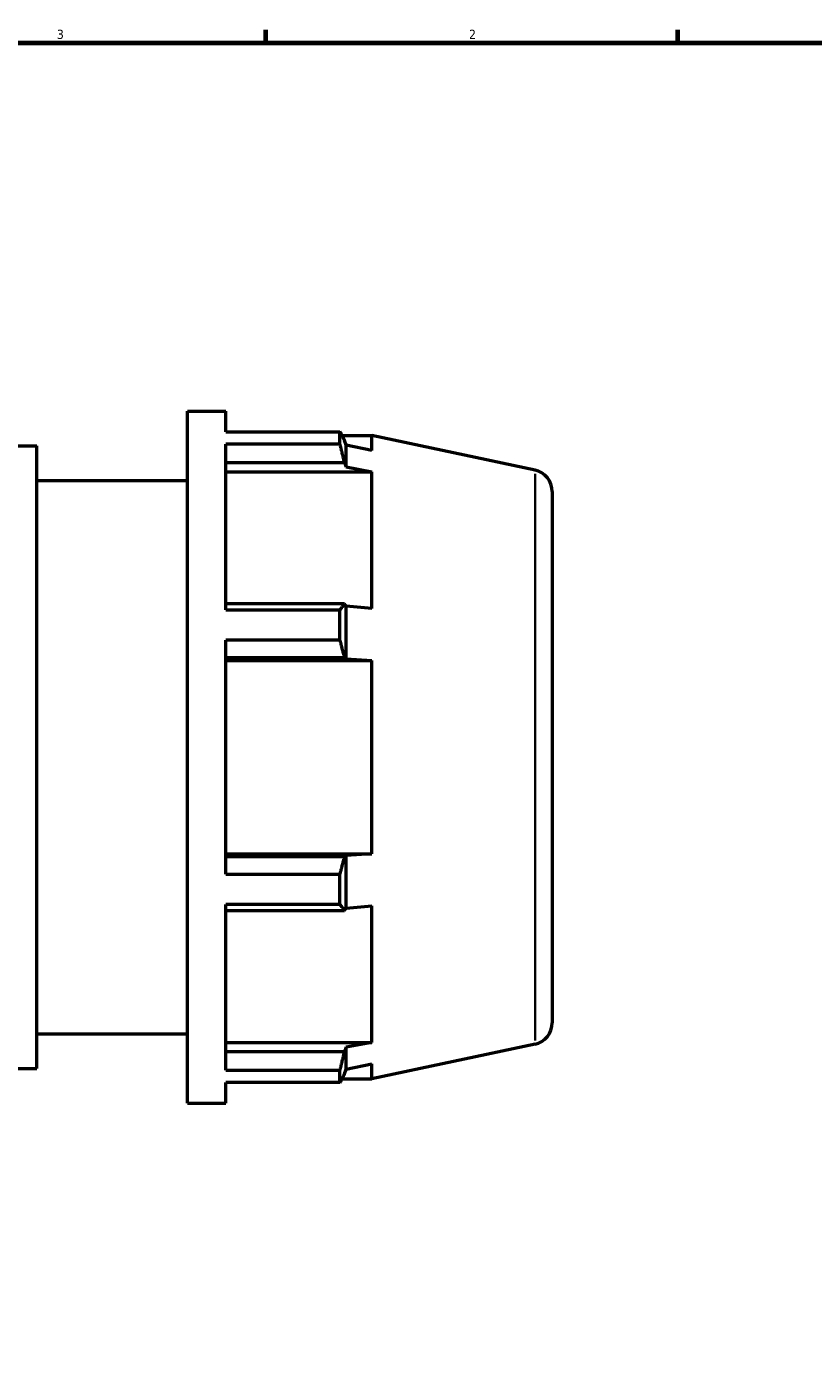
# Model space of a CAD drawing. Header units: inches. Extents: x -7.4 to 56.8, y -14.1 to 36.9.
# Tile 6 of 9: x 23 to 31.1, y 7.4 to 21.2. Entities that reach past the tile are written whole.
import ezdxf

# ---------------------------------------------------------------- set-up
doc = ezdxf.new("R2010")
doc.units = ezdxf.units.IN
doc.header["$MEASUREMENT"] = 0
for name, color, linetype, lineweight in [('Border (ANSI)', 7, 'Continuous', 70), ('Visible (ANSI)', 7, 'Continuous', 50), ('Visible Narrow (ANSI)', 7, 'Continuous', 35)]:
    doc.layers.add(name, color=color, linetype=linetype, lineweight=lineweight)
doc.styles.add('Note Text (ANSI)', font='tahoma.ttf')

# ---------------------------------------------------------------- blocks, each defined once
blk = doc.blocks.new('Borders Default Border')
at = {"layer": 'Border (ANSI)'}
for p, q in [((25.5, 21), (25.5, 21.134)), ((29.75, 21), (29.75, 21.134))]:
    blk.add_line(p, q, dxfattribs=at)
at = {"layer": 'Border (ANSI)', "flags": 128}
blk.add_lwpolyline([(0.5, 1), (0.5, 21), (33.5, 21), (33.5, 1), (0.5, 1)], dxfattribs=at)
at = {"layer": 'Border (ANSI)', "color": 5, "true_color": 0x0000ff, "char_height": 0.0945, "attachment_point": 7, "style": 'Note Text (ANSI)'}
for s, insert in [('3', (23.346, 21.038)), ('2', (27.596, 21.04))]:
    blk.add_mtext(s, dxfattribs=dict(at, insert=insert))

msp = doc.modelspace()

# ---------------------------------------------------------------- linework, layer by layer
at = {"layer": 'Visible (ANSI)'}
for p, q in [((24.691, 10.071), (24.691, 17.201)), ((24.691, 17.201), (25.089, 17.201)), ((25.089, 16.99), (25.089, 17.201)), ((25.089, 16.99), (26.265, 16.99)), ((26.265, 16.861), (26.265, 16.99)), ((26.285, 16.951), (26.593, 16.951)), ((28.276, 16.594), (26.593, 16.951)), ((26.593, 16.798), (26.593, 16.951)), ((17.869, 16.844), (23.14, 16.844)), ((23.14, 10.427), (23.14, 16.844)), ((25.089, 15.154), (25.089, 16.861)), ((26.265, 16.861), (25.089, 16.861)), ((26.328, 16.852), (26.311, 16.9)), ((26.328, 16.627), (26.328, 16.852)), ((26.593, 16.798), (26.328, 16.852)), ((25.089, 16.672), (26.311, 16.672)), ((26.311, 16.672), (26.328, 16.627)), ((25.089, 16.577), (26.593, 16.577)), ((26.328, 16.627), (26.593, 16.577)), ((26.593, 15.167), (26.593, 16.577)), ((23.14, 16.488), (24.691, 16.488)), ((28.454, 16.374), (28.454, 10.898)), ((26.311, 15.216), (25.089, 15.216)), ((25.089, 15.154), (26.265, 15.154)), ((26.265, 14.843), (26.265, 15.154)), ((26.328, 15.193), (26.311, 15.216)), ((26.328, 14.65), (26.328, 15.193)), ((26.593, 15.167), (26.328, 15.193)), ((25.089, 12.429), (25.089, 14.843)), ((26.265, 14.843), (25.089, 14.843)), ((25.089, 14.665), (26.311, 14.665)), ((25.089, 14.633), (26.593, 14.633)), ((26.311, 14.665), (26.328, 14.65)), ((26.328, 14.65), (26.593, 14.633)), ((26.593, 12.639), (26.593, 14.633)), ((25.089, 12.639), (26.593, 12.639)), ((26.311, 12.607), (25.089, 12.607)), ((26.328, 12.622), (26.311, 12.607)), ((26.593, 12.639), (26.328, 12.622)), ((26.328, 12.079), (26.328, 12.622)), ((25.089, 12.429), (26.265, 12.429)), ((26.265, 12.118), (26.265, 12.429)), ((25.089, 10.41), (25.089, 12.118)), ((26.265, 12.118), (25.089, 12.118)), ((25.089, 12.056), (26.311, 12.056)), ((26.311, 12.056), (26.328, 12.079)), ((26.328, 12.079), (26.593, 12.105)), ((26.593, 10.695), (26.593, 12.105)), ((23.14, 10.784), (24.691, 10.784)), ((25.089, 10.695), (26.593, 10.695)), ((26.311, 10.6), (25.089, 10.6)), ((26.328, 10.645), (26.311, 10.6)), ((26.593, 10.695), (26.328, 10.645)), ((26.328, 10.42), (26.328, 10.645)), ((28.276, 10.678), (26.593, 10.321)), ((26.328, 10.42), (26.593, 10.474)), ((26.593, 10.321), (26.593, 10.474)), ((17.869, 10.427), (23.14, 10.427)), ((25.089, 10.41), (26.265, 10.41)), ((26.265, 10.282), (26.265, 10.41)), ((26.285, 10.321), (26.593, 10.321)), ((26.311, 10.372), (26.328, 10.42)), ((25.089, 10.071), (25.089, 10.282)), ((26.265, 10.282), (25.089, 10.282)), ((24.691, 10.071), (25.089, 10.071))]:
    msp.add_line(p, q, dxfattribs=at)
for centre, start, end in [((28.229, 16.374), 0, 78), ((28.229, 10.898), 282, 0)]:
    msp.add_arc(centre, 0.225, start, end, dxfattribs=at)
for points, weights in [([(26.265, 16.99), (26.289, 16.944), (26.311, 16.9)], [1, 1.00056180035, 1.00030667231]), ([(26.311, 16.672), (26.289, 16.765), (26.265, 16.861)], [1.00030667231, 1.00056180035, 1]), ([(26.265, 15.154), (26.289, 15.186), (26.311, 15.216)], [1, 1.00056180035, 1.00030667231]), ([(26.311, 14.665), (26.289, 14.752), (26.265, 14.843)], [1.00030667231, 1.00056180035, 1]), ([(26.265, 12.429), (26.289, 12.52), (26.311, 12.607)], [1, 1.00056180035, 1.00030667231]), ([(26.311, 12.056), (26.289, 12.086), (26.265, 12.118)], [1.00030667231, 1.00056180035, 1]), ([(26.265, 10.41), (26.289, 10.507), (26.311, 10.6)], [1, 1.00056180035, 1.00030667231]), ([(26.311, 10.372), (26.289, 10.328), (26.265, 10.282)], [1.00030667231, 1.00056180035, 1])]:
    msp.add_rational_spline(points, weights, degree=2, dxfattribs=at)
at = {"layer": 'Visible Narrow (ANSI)'}
msp.add_line((28.276, 10.715), (28.276, 16.557), dxfattribs=at)

# ---------------------------------------------------------------- block references
msp.add_blockref('Borders Default Border', (0, 0))

doc.saveas('drawing.dxf')
